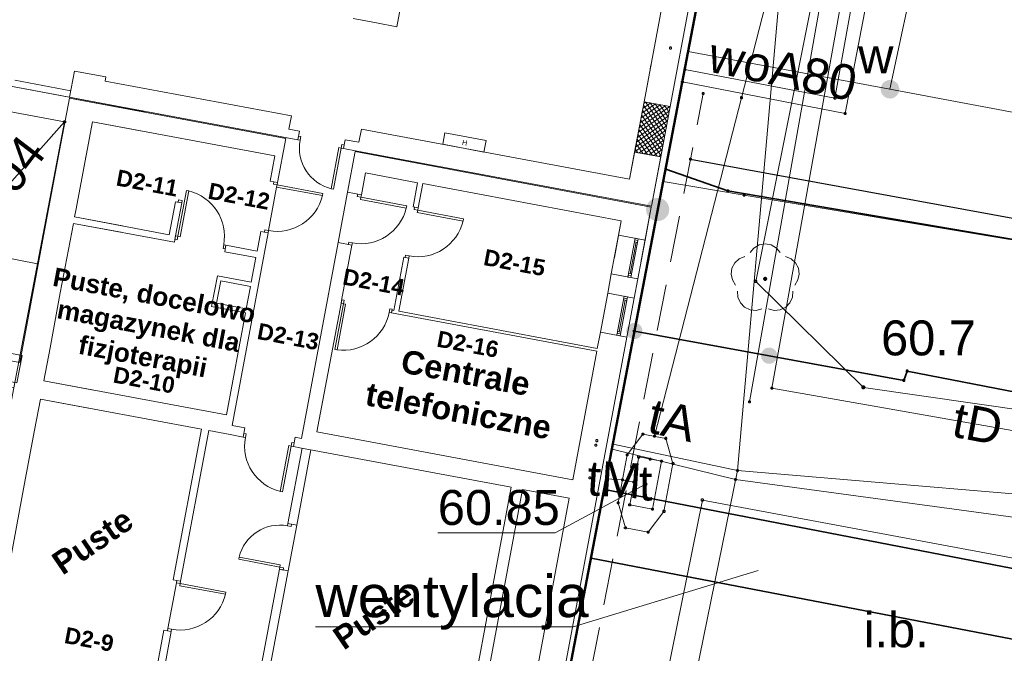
# Model space of a CAD drawing. Header units: millimetres. Extents: x 6421400 to 6424255, y 5791334 to 5793836.
# Tile 57 of 101: x 6422760 to 6422781, y 5792862 to 5792875. Entities that reach past the tile are written whole.
import ezdxf
from ezdxf.enums import TextEntityAlignment as Align

# ---------------------------------------------------------------- set-up
doc = ezdxf.new("R2010")
doc.units = ezdxf.units.MM
doc.linetypes.add('PRZER2-1', pattern=[1.5, 1, -0.5])
doc.layers.get('0').update_dxf_attribs({"color": 252})
for name, color, linetype, lineweight in [('GESBLO', 252, 'Continuous', 18), ('GESBZO', 7, 'Continuous', 35), ('GESIIB', 252, 'Continuous', 18), ('GSLKOC', 252, 'Continuous', 18), ('GSLKOG', 252, 'Continuous', 25), ('GSLKRW', 252, 'Continuous', 25), ('GSPPRB', 252, 'Continuous', 18), ('GSPRDL', 252, 'Continuous', 18), ('GSSDSO', 252, 'Continuous', 18), ('GSSIIN', 252, 'Continuous', 18), ('GSSIIN_O', 252, 'Continuous', 18), ('GTGTXT_O', 252, 'Continuous', 18), ('GULENN', 252, 'Continuous', 18), ('GULEOR', 252, 'Continuous', 25), ('GULIOR', 252, 'Continuous', 25), ('GULKDP', 252, 'Continuous', 18), ('GULTPR', 252, 'Continuous', 18), ('GULTPR_O', 252, 'Continuous', 18), ('GULWOP', 252, 'Continuous', 18), ('GULWOP_O', 252, 'Continuous', 18), ('GUSIKP', 252, 'Continuous', 18), ('GUSTWZ', 252, 'Continuous', 13), ('GUSTWZ_O', 252, 'Continuous', 13)]:
    doc.layers.add(name, color=color, linetype=linetype, lineweight=lineweight)
for name, color, linetype in [('GUPESH', 252, 'Continuous'), ('GUPESH_O', 252, 'Continuous'), ('GUPKSH_O', 252, 'Continuous'), ('GUPKUI', 252, 'Continuous'), ('GUPTSH', 252, 'Continuous'), ('GUPTSH_O', 252, 'Continuous'), ('GUPWZA', 252, 'Continuous'), ('GUPWZA_O', 252, 'Continuous'), ('xref', 252, 'Continuous')]:
    doc.layers.add(name, color=color, linetype=linetype)
doc.styles.add('Arial', font='arial.ttf')
doc.styles.add('GENERATED_STYLE_2', font='ARIALUNI.TTF')
doc.styles.add('GENERATED_STYLE_6', font='arialbd.ttf')

# ---------------------------------------------------------------- blocks, each defined once
blk = doc.blocks.new('GSPRDL1')
blk.add_hatch(color=0).paths.add_polyline_path([(-0.045, 0), (-0.042798, -0.013906), (-0.036406, -0.02645), (-0.02645, -0.036406), (-0.013906, -0.042798), (0, -0.045), (0.013906, -0.042798), (0.02645, -0.036406), (0.036406, -0.02645), (0.042798, -0.013906), (0.045, 0), (0.042798, 0.013906), (0.036406, 0.02645), (0.02645, 0.036406), (0.013906, 0.042798), (0, 0.045), (-0.013906, 0.042798), (-0.02645, 0.036406), (-0.036406, 0.02645), (-0.042798, 0.013906)])
at = {"color": 0}
for points in [[(-0.134326, 0.635969), (-0.024001, 0.70458), (0.103115, 0.731429), (0.231763, 0.713292), (0.346501, 0.652348), (0.433559, 0.55591), (0.482485, 0.435555)], [(-0.646351, 0.068773), (-0.677512, 0.194901), (-0.663766, 0.324092), (-0.606763, 0.440839), (-0.513345, 0.531129), (-0.394725, 0.584125), (-0.265141, 0.593465)], [(0.563333, 0.324277), (0.662679, 0.240553), (0.727494, 0.127956), (0.75, 0), (0.727494, -0.127956), (0.662679, -0.240553), (0.563333, -0.324277)], [(-0.265141, -0.593465), (-0.394725, -0.584125), (-0.513345, -0.531129), (-0.606763, -0.440839), (-0.663766, -0.324092), (-0.677512, -0.194901), (-0.646351, -0.068773)], [(0.482485, -0.435555), (0.433559, -0.55591), (0.346501, -0.652348), (0.231763, -0.713292), (0.103115, -0.731429), (-0.024001, -0.70458), (-0.134326, -0.635969)]]:
    blk.add_lwpolyline(points, dxfattribs=at)
blk = doc.blocks.new('GSLKOG2')
blk.add_hatch(color=0).paths.add_polyline_path([(0, 0.175), (-0.045293, 0.169037), (-0.0875, 0.151554), (-0.123744, 0.123744), (-0.151554, 0.0875), (-0.169037, 0.045293), (-0.175, 0), (-0.169037, -0.045293), (-0.151554, -0.0875), (-0.123744, -0.123744), (-0.0875, -0.151554), (-0.045293, -0.169037), (0, -0.175), (0.045293, -0.169037), (0.0875, -0.151554), (0.123744, -0.123744), (0.151554, -0.0875), (0.169037, -0.045293), (0.175, 0), (0.169037, 0.045293), (0.151554, 0.0875), (0.123744, 0.123744), (0.0875, 0.151554), (0.045293, 0.169037)])
blk = doc.blocks.new('GSLKOG1')
blk.add_hatch(color=0).paths.add_polyline_path([(0, 0.175), (-0.045293, 0.169037), (-0.0875, 0.151554), (-0.123744, 0.123744), (-0.151554, 0.0875), (-0.169037, 0.045293), (-0.175, 0), (-0.169037, -0.045293), (-0.151554, -0.0875), (-0.123744, -0.123744), (-0.0875, -0.151554), (-0.045293, -0.169037), (0, -0.175), (0.045293, -0.169037), (0.0875, -0.151554), (0.123744, -0.123744), (0.151554, -0.0875), (0.169037, -0.045293), (0.175, 0), (0.169037, 0.045293), (0.151554, 0.0875), (0.123744, 0.123744), (0.0875, 0.151554), (0.045293, 0.169037)])
blk = doc.blocks.new('GUPTSH1')
blk.add_hatch(color=0).paths.add_polyline_path([(0, 0.045), (-0.011647, 0.043467), (-0.0225, 0.038971), (-0.03182, 0.03182), (-0.038971, 0.0225), (-0.043467, 0.011647), (-0.045, 0), (-0.043467, -0.011647), (-0.038971, -0.0225), (-0.03182, -0.03182), (-0.0225, -0.038971), (-0.011647, -0.043467), (0, -0.045), (0.011647, -0.043467), (0.0225, -0.038971), (0.03182, -0.03182), (0.038971, -0.0225), (0.043467, -0.011647), (0.045, 0), (0.043467, 0.011647), (0.038971, 0.0225), (0.03182, 0.03182), (0.0225, 0.038971), (0.011647, 0.043467)])
blk = doc.blocks.new('GUPESH1')
blk.add_hatch(color=0).paths.add_polyline_path([(0, 0.045), (-0.011647, 0.043467), (-0.0225, 0.038971), (-0.03182, 0.03182), (-0.038971, 0.0225), (-0.043467, 0.011647), (-0.045, 0), (-0.043467, -0.011647), (-0.038971, -0.0225), (-0.03182, -0.03182), (-0.0225, -0.038971), (-0.011647, -0.043467), (0, -0.045), (0.011647, -0.043467), (0.0225, -0.038971), (0.03182, -0.03182), (0.038971, -0.0225), (0.043467, -0.011647), (0.045, 0), (0.043467, 0.011647), (0.038971, 0.0225), (0.03182, 0.03182), (0.0225, 0.038971), (0.011647, 0.043467)])
blk = doc.blocks.new('GUPWZA1')
blk.add_hatch(color=0).paths.add_polyline_path([(0, 0.2), (-0.051764, 0.193185), (-0.1, 0.173205), (-0.141421, 0.141421), (-0.173205, 0.1), (-0.193185, 0.051764), (-0.2, 0), (-0.193185, -0.051764), (-0.173205, -0.1), (-0.141421, -0.141421), (-0.1, -0.173205), (-0.051764, -0.193185), (0, -0.2), (0.051764, -0.193185), (0.1, -0.173205), (0.141421, -0.141421), (0.173205, -0.1), (0.193185, -0.051764), (0.2, 0), (0.193185, 0.051764), (0.173205, 0.1), (0.141421, 0.141421), (0.1, 0.173205), (0.051764, 0.193185)])
blk = doc.blocks.new('GUPKUI1')
blk.add_hatch(color=0).paths.add_polyline_path([(0, 0.25), (-0.064705, 0.241481), (-0.125, 0.216506), (-0.176777, 0.176777), (-0.216506, 0.125), (-0.241481, 0.064705), (-0.25, 0), (-0.241481, -0.064705), (-0.216506, -0.125), (-0.176777, -0.176777), (-0.125, -0.216506), (-0.064705, -0.241481), (0, -0.25), (0.064705, -0.241481), (0.125, -0.216506), (0.176777, -0.176777), (0.216506, -0.125), (0.241481, -0.064705), (0.25, 0), (0.241481, 0.064705), (0.216506, 0.125), (0.176777, 0.176777), (0.125, 0.216506), (0.064705, 0.241481)])
blk = doc.blocks.new('GSPPRB0')
at = {"color": 0, "lineweight": 18}
blk.add_lwpolyline([(-0.007955, 0.0225), (0.007955, 0.0225), (0.0225, 0.007955), (0.0225, -0.007955), (0.007955, -0.0225), (-0.007955, -0.0225), (-0.0225, -0.007955), (-0.0225, 0.007955)], close=True, dxfattribs=at)
blk = doc.blocks.new('G$CC51CC4AD')
at = {"layer": 'GESBLO', "linetype": 'Continuous', "lineweight": 18, "elevation": 10.26}
blk.add_lwpolyline([(6422703.138, 5792893.818), (6422775.16, 5792880.32), (6422765.72, 5792831.11), (6422765.32, 5792828.81), (6422729.65, 5792835.49)], dxfattribs=at)
for points in [[(6422748.27, 5792869.38), (6422749.33466327, 5792875.15518218), (6422760.65959233, 5792873.04272465), (6422759.57, 5792867.33), (6422754.02255931, 5792838.09682207), (6422742.84363008, 5792840.13027818)], [(6422748.27, 5792869.38), (6422749.33466327, 5792875.15518218), (6422760.65959233, 5792873.04272465), (6422759.57, 5792867.33), (6422751.18, 5792868.85)]]:
    blk.add_lwpolyline(points, close=True, dxfattribs=at)
at = {"layer": 'GESBZO', "linetype": 'Continuous', "lineweight": 50, "elevation": 10.26}
blk.add_lwpolyline([(6422703.138, 5792893.818), (6422775.16, 5792880.32), (6422765.72, 5792831.11), (6422771.11, 5792830.08), (6422771.05, 5792829.84), (6422768.61, 5792830.28), (6422768.23, 5792828.21), (6422769, 5792828.07), (6422768.73, 5792826.65), (6422768.62, 5792826.66), (6422766.68, 5792816.35), (6422764.38, 5792816.79), (6422763.98, 5792814.71), (6422768.1, 5792813.97), (6422767.25, 5792809.23), (6422763.95, 5792809.83), (6422762.42, 5792801.52), (6422726.45, 5792808.33)], dxfattribs=at)
at = {"layer": 'GESIIB', "linetype": 'Continuous', "lineweight": 18, "elevation": 10.26}
for points in [[(6422774.7, 5792877.33), (6422774.59145913, 5792877.3497347), (6422773.98272349, 5792874.16947723)], [(6422773.98272349, 5792874.16947723), (6422777.21, 5792873.55), (6422777.78, 5792876.74), (6422776.26, 5792877.03), (6422775.98, 5792877.08)]]:
    blk.add_lwpolyline(points, dxfattribs=at)
at = {"layer": 'GSLKOC', "linetype": 'PRZER2-1', "lineweight": 18, "elevation": 10.18}
blk.add_lwpolyline([(6422767.21, 5792836.21), (6422769.67, 5792849.42), (6422774.38, 5792873.65)], dxfattribs=at)
at = {"layer": 'GSLKOG', "linetype": 'Continuous', "lineweight": 35, "elevation": 10.18}
blk.add_lwpolyline([(6422772.9, 5792868.55), (6422778.69, 5792867.49), (6422778.76, 5792867.69), (6422796.74, 5792864.2)], dxfattribs=at)
at = {"layer": 'GSLKRW', "linetype": 'Continuous', "lineweight": 25, "elevation": 10.18}
blk.add_lwpolyline([(6422774.10632108, 5792872.24209335), (6422793.51, 5792868.69), (6422795.79, 5792868.12, -0.316357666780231), (6422796.78, 5792865.98), (6422796.74, 5792864.2), (6422794.14, 5792848.47), (6422792.44, 5792847.47), (6422784.07, 5792842.88), (6422783.57, 5792840.38), (6422779.98, 5792841.06), (6422770.99, 5792836.6), (6422769.35, 5792836.6), (6422769.11, 5792835.84), (6422769.01, 5792835.72)], format="xyb", dxfattribs=at)
at = {"layer": 'GSSDSO', "linetype": 'Continuous', "lineweight": 18, "elevation": 10.22}
blk.add_lwpolyline([(6422778.42, 5792879.84), (6422778.69, 5792879.79), (6422777.43, 5792873.22), (6422773.93110167, 5792873.89978596), (6422773.98272349, 5792874.16947723), (6422777.21, 5792873.55), (6422777.78, 5792876.74), (6422778.34, 5792879.48)], close=True, dxfattribs=at)
at = {"layer": 'GSSIIN', "linetype": 'Continuous', "lineweight": 18, "elevation": 10.18}
blk.add_lwpolyline([(6422773.59, 5792861.1), (6422774.36, 5792864.92), (6422783.46, 5792863.22), (6422782.67, 5792859.48), (6422777.45, 5792860.29)], close=True, dxfattribs=at)
at = {"layer": 'GTGTXT_O', "linetype": 'Continuous', "lineweight": 13, "elevation": 10.8, "flags": 128}
blk.add_lwpolyline([(6422775.55694766, 5792863.40848299), (6422771.587779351, 5792862.19824873), (6422766.047779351, 5792862.198248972)], dxfattribs=at)
at = {"layer": 'GULENN', "linetype": 'Continuous', "lineweight": 18, "elevation": 10.18}
for points in [[(6422778.99547292, 5792886.97158618), (6422777.55646378, 5792879.81367805), (6422775.50636856, 5792869.61611031), (6422777.82, 5792867.34), (6422794.76477216, 5792864.90378348), (6422795.39031049, 5792863.58600003)], [(6422775.37578442, 5792867.03116215), (6422778.80944376, 5792886.3786076)], [(6422805.14, 5792855.59), (6422806.28, 5792864.21), (6422805.82, 5792865.05), (6422804.59, 5792866.14), (6422796.44, 5792867.41), (6422794.16, 5792868.28), (6422774.91, 5792871.56), (6422773.57300283, 5792872.02894677)], [(6422773.52147641, 5792871.75975393), (6422775.26, 5792871.47), (6422780.92, 5792870.52), (6422783.02, 5792870.25), (6422790.44, 5792868.9), (6422791.49, 5792868.41), (6422792.94, 5792867.45), (6422795.61, 5792866.34), (6422796.28, 5792866.18), (6422804.18, 5792864.83), (6422806.55, 5792864.44), (6422806.91, 5792864.12), (6422805.34, 5792856.1), (6422805.95388925, 5792856.12012752)], [(6422754.37976179, 5792871.11185322), (6422760.07880597, 5792869.99539638)]]:
    blk.add_lwpolyline(points, dxfattribs=at)
at = {"layer": 'GULEOR', "linetype": 'Continuous', "lineweight": 35, "elevation": 10.18}
blk.add_lwpolyline([(6422773.57300283, 5792872.02894677), (6422774.91, 5792871.56), (6422794.16, 5792868.28), (6422796.44, 5792867.41), (6422804.59, 5792866.14)], dxfattribs=at)
at = {"layer": 'GULIOR', "linetype": 'Continuous', "lineweight": 35, "elevation": 10.18}
blk.add_lwpolyline([(6422772.25563348, 5792865.1465278), (6422783.66, 5792862.94), (6422783.37, 5792861.48), (6422771.97329066, 5792863.6714657)], close=True, dxfattribs=at)
at = {"layer": 'GULKDP', "linetype": 'Continuous', "lineweight": 18, "elevation": 10.18}
blk.add_lwpolyline([(6422760.6575704, 5792873.04045501), (6422757.42545383, 5792869.41236834)], dxfattribs=at)
at = {"layer": 'GULTPR', "linetype": 'Continuous', "lineweight": 18, "elevation": 10.18}
for points in [[(6422775.11367269, 5792865.554259), (6422777.67001753, 5792894.55343786), (6422779.94164404, 5792907.35330124), (6422672.6948518, 5792928.04771328)], [(6422773.33009269, 5792866.28991681), (6422775.203554, 5792873.56129946), (6422776.71893046, 5792879.4669012), (6422780.66725885, 5792916.76475225), (6422780.70806873, 5792917.01139655)], [(6422784.06136243, 5792907.37748774), (6422778.73520133, 5792883.3659454), (6422775.85519232, 5792867.31987769), (6422804.23571442, 5792862.32411755)], [(6422795.65127659, 5792871.21126992), (6422794.49072653, 5792865.2832061), (6422793.03235241, 5792864.03307521), (6422775.11367269, 5792865.554259)], [(6422772.44200521, 5792866.12020185), (6422775.11367269, 5792865.554259)], [(6422772.42106122, 5792866.01078278), (6422775.07222782, 5792865.35860222), (6422789.05677629, 5792863.46376545), (6422792.79020967, 5792862.75589638)], [(6422767.96614046, 5792830.46051503), (6422775.11367269, 5792865.554259)], [(6422772.29901168, 5792865.37315136), (6422772.64516685, 5792865.35109889), (6422772.8908724, 5792865.30498047)]]:
    blk.add_lwpolyline(points, dxfattribs=at)
at = {"layer": 'GULWOP', "linetype": 'Continuous', "lineweight": 18, "elevation": 10.18}
for points in [[(6422703.93423774, 5792898.06552287), (6422728.15315941, 5792893.9928335), (6422727.80006922, 5792892.12594923), (6422746.99, 5792888.69), (6422780.21188342, 5792882.25869971), (6422778.39159148, 5792873.7422129)], [(6422774.05668143, 5792874.55586054), (6422778.39159148, 5792873.7422129)], [(6422778.39159148, 5792873.7422129), (6422809.5470971, 5792867.89440574)]]:
    blk.add_lwpolyline(points, dxfattribs=at)
at = {"layer": 'GUPTSH_O', "linetype": 'Continuous', "lineweight": 13, "elevation": 10.8, "flags": 128}
blk.add_lwpolyline([(6422773.13657896, 5792865.25886306), (6422771.196941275, 5792864.21207348), (6422768.676941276, 5792864.21207359)], dxfattribs=at)
at = {"layer": 'GUSIKP', "linetype": 'Continuous', "lineweight": 18, "elevation": 10.22}
blk.add_lwpolyline([(6422773.5359148, 5792864.6760443), (6422773.197977, 5792864.23074884), (6422772.70656589, 5792864.32298567), (6422772.55309158, 5792864.86051697), (6422772.74645035, 5792865.8907387), (6422773.08438713, 5792866.33603423), (6422773.57579924, 5792866.24379838), (6422773.72927357, 5792865.70626701)], close=True, dxfattribs=at)
at = {"layer": 'GUSTWZ', "linetype": 'Continuous', "lineweight": 18, "elevation": 10.24}
blk.add_lwpolyline([(6422772.79879713, 5792864.81439855), (6422773.29020923, 5792864.72216272), (6422773.48356701, 5792865.75238444), (6422772.9921559, 5792865.84462128)], close=True, dxfattribs=at)
at = {"layer": 'GSLKOG', "linetype": 'Continuous', "lineweight": 25, "rotation": 349.6255036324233}
for name, p in [('GSLKOG1', (6422772.9, 5792868.55, 10.18)), ('GSLKOG2', (6422775.795000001, 5792868.02, 10.18)), ('GSLKOG2', (6422775.795000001, 5792868.02, 10.18))]:
    blk.add_blockref(name, p, dxfattribs=at)
at = {"layer": 'GSPPRB', "linetype": 'Continuous', "lineweight": 18, "rotation": 90}
for p in [(6422773.67404018, 5792874.62768098, 10.28), (6422773.98272349, 5792874.16947723, 10.28), (6422773.93110167, 5792873.89978596, 10.28), (6422774.38, 5792873.65, 10.28), (6422775.203554, 5792873.56129946, 10.28), (6422777.21, 5792873.55, 10.28), (6422777.43, 5792873.22, 10.28), (6422760.65959233, 5792873.04272465, 10.28), (6422774.10632108, 5792872.24209335, 10.28), (6422774.91, 5792871.56, 10.28), (6422775.26, 5792871.47, 10.28), (6422775.50636856, 5792869.61611031, 10.28), (6422772.9, 5792868.55, 10.28), (6422778.76, 5792867.69, 10.28), (6422777.82, 5792867.34, 10.28), (6422778.69, 5792867.49, 10.28), (6422775.85519232, 5792867.31987769, 10.28), (6422775.37578442, 5792867.03116215, 10.28), (6422773.08438713, 5792866.33603423, 10.28), (6422773.33009269, 5792866.28991681, 10.28), (6422772.07284507, 5792866.09644311, 10.28), (6422772.09124953, 5792866.19450289, 10.28), (6422773.57579924, 5792866.24379838, 10.28), (6422772.74645035, 5792865.8907387, 10.28), (6422772.9921559, 5792865.84462128, 10.28), (6422773.23786147, 5792865.79850286, 10.28), (6422773.48356701, 5792865.75238444, 10.28), (6422773.72927357, 5792865.70626701, 10.28), (6422775.11367269, 5792865.554259, 10.28), (6422771.94136966, 5792865.39593562, 10.28), (6422772.64516685, 5792865.35109889, 10.28), (6422772.8908724, 5792865.30498047, 10.28), (6422775.07222782, 5792865.35860222, 10.28), (6422772.55309158, 5792864.86051697, 10.28), (6422772.79879713, 5792864.81439855, 10.28), (6422774.36, 5792864.92, 10.28), (6422773.29020923, 5792864.72216272, 10.28), (6422773.5359148, 5792864.6760443, 10.28), (6422772.70656589, 5792864.32298567, 10.28), (6422773.197977, 5792864.23074884, 10.28)]:
    blk.add_blockref('GSPPRB0', p, dxfattribs=at)
at = {"layer": 'GSPRDL', "linetype": 'Continuous', "lineweight": 18, "rotation": 90}
blk.add_blockref('GSPRDL1', (6422775.71, 5792869.67, 10.12), dxfattribs=at)
at = {"layer": 'GUPESH', "linetype": 'Continuous', "lineweight": 5, "rotation": 90}
blk.add_blockref('GUPESH1', (6422777.81911371, 5792867.33967026, 10.24), dxfattribs=at)
at = {"layer": 'GUPKUI', "linetype": 'Continuous', "lineweight": 5, "rotation": 90}
blk.add_blockref('GUPKUI1', (6422773.4, 5792871.16, 10.24), dxfattribs=at)
at = {"layer": 'GUPTSH', "linetype": 'Continuous', "lineweight": 5, "rotation": 90}
blk.add_blockref('GUPTSH1', (6422773.13657896, 5792865.25886306, 10.24), dxfattribs=at)
at = {"layer": 'GUPWZA', "linetype": 'Continuous', "lineweight": 5, "rotation": 349.4190099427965}
blk.add_blockref('GUPWZA1', (6422778.39159148, 5792873.7422129, 10.24), dxfattribs=at)
at = {"layer": 'GSSIIN_O', "linetype": 'Continuous', "lineweight": 0, "style": 'Arial'}
blk.add_text('i.b.', height=0.75, rotation=359.9999974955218, dxfattribs=at).set_placement((6422778.524999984, 5792861.757556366, 10.8), align=Align.CENTER)
at = {"layer": 'GTGTXT_O', "linetype": 'Continuous', "lineweight": 0, "style": 'Arial'}
blk.add_text('wentylacja', height=0.900000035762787, rotation=359.9999974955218, dxfattribs=at).set_placement((6422766.04777936, 5792862.40524898, 10.8))
at = {"layer": 'GULTPR_O', "linetype": 'Continuous', "lineweight": 0, "style": 'Arial'}
for s, rotation, p in [('tA', 346.9865336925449, (6422773.629626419, 5792866.270327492, 10.8)), ('tD', 348.9634636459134, (6422780.204467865, 5792866.190384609, 10.8)), ('tM', 356.3547870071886, (6422772.448247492, 5792864.987883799, 10.8))]:
    blk.add_text(s, height=0.75, rotation=rotation, dxfattribs=at).set_placement(p, align=Align.CENTER)
at = {"layer": 'GULWOP_O', "linetype": 'Continuous', "lineweight": 0, "style": 'Arial'}
blk.add_text('woA80', height=0.75, rotation=348.316234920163, dxfattribs=at).set_placement((6422776.014308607, 5792873.806936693, 10.8), align=Align.CENTER)
at = {"layer": 'GUPESH_O', "linetype": 'Continuous', "lineweight": 0, "style": 'Arial'}
blk.add_text('60.7', height=0.75, rotation=359.9999974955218, dxfattribs=at).set_placement((6422778.199580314, 5792868.02644335, 10.8))
at = {"layer": 'GUPKSH_O', "linetype": 'Continuous', "lineweight": 0, "style": 'Arial'}
blk.add_text('59.04', height=0.75, rotation=52.64309312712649, dxfattribs=at).set_placement((6422758.704656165, 5792870.286150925, 10.8))
at = {"layer": 'GUPTSH_O', "linetype": 'Continuous', "lineweight": 0, "style": 'Arial'}
blk.add_text('60.85', height=0.75, rotation=359.9999974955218, dxfattribs=at).set_placement((6422768.676941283, 5792864.38457359, 10.8))
at = {"layer": 'GUPWZA_O', "linetype": 'Continuous', "lineweight": 0, "style": 'Arial'}
blk.add_text('w', height=0.75, rotation=359.9999974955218, dxfattribs=at).set_placement((6422778.46535986, 5792874.08734845, 10.8), align=Align.RIGHT)
at = {"layer": 'GUSTWZ_O', "linetype": 'Continuous', "lineweight": 0, "style": 'Arial'}
blk.add_text('t', height=0.75, rotation=359.9999974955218, dxfattribs=at).set_placement((6422773.141182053, 5792864.908391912, 10.8), align=Align.CENTER)
blk = doc.blocks.new('-1')
at = {"linetype": 'Continuous', "lineweight": 18}
h = blk.add_hatch(dxfattribs=at)
h.set_pattern_fill('BLOCZKI_BETONOWE', color=256, style=0, pattern_type=2)
h.set_pattern_definition([(44.99999999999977, (259347.0810488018, 12662.01705947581), (-53.03300858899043, 53.03300858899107), []), (134.9999999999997, (259347.0810488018, 12662.01705947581), (53.03300858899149, 53.03300858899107), [])])
h.paths.add_polyline_path([(225327.7617341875, 30353.63087585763), (225327.7617341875, 29253.63087585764), (225897.7617341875, 29253.63087585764), (225897.7617341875, 30353.63087585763)], flags=0)
for p, q in [((219807.7617341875, 30958.63087585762), (219807.7617341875, 33408.63087585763)), ((225327.7617341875, 32958.63087585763), (225327.7617341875, 30353.63087585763)), ((225327.7617341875, 32958.63087585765), (225327.7617341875, 30353.63087585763)), ((225897.7617341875, 30353.63087585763), (225897.7617341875, 32958.63087585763)), ((225897.7617341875, 30353.63087585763), (225897.7617341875, 32958.63087585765)), ((225327.7617341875, 31073.63087585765), (225327.7617341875, 31161.13087585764)), ((218857.7617341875, 30958.63087585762), (219367.7617341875, 30958.63087585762)), ((219367.7617341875, 30958.63087585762), (219807.7617341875, 30958.63087585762)), ((225897.7617341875, 30353.63087585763), (225327.7617341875, 30353.63087585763)), ((225327.7617341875, 30353.63087585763), (225327.7617341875, 29253.63087585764)), ((225897.7617341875, 30353.63087585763), (225327.7617341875, 30353.63087585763)), ((225327.7617341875, 30353.63087585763), (225327.7617341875, 29253.63087585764)), ((225327.7617341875, 30353.63087585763), (225327.7617341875, 29253.63087585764)), ((225897.7617341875, 30353.63087585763), (225327.7617341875, 30353.63087585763)), ((225617.7617341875, 30353.63087585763), (225697.7617341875, 30353.63087585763)), ((225897.7617341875, 29253.63087585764), (225897.7617341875, 30353.63087585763)), ((225897.7617341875, 29253.63087585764), (225897.7617341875, 30353.63087585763)), ((225897.7617341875, 29253.63087585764), (225897.7617341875, 30353.63087585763)), ((225327.7617341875, 29577.78492459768), (225327.7617341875, 28658.63087585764)), ((225897.7617341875, 28178.63087585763), (225897.7617341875, 29577.78492459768)), ((225897.7617341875, 29253.63087585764), (225327.7617341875, 29253.63087585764)), ((225327.7617341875, 29253.63087585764), (225327.7617341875, 28658.63087585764)), ((225897.7617341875, 29253.63087585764), (225327.7617341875, 29253.63087585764)), ((225327.7617341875, 29253.63087585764), (225327.7617341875, 28658.63087585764)), ((225327.7617341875, 29253.63087585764), (225897.7617341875, 29253.63087585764)), ((225617.7617341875, 29253.63087585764), (225697.7617341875, 29253.63087585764)), ((225897.7617341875, 28178.63087585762), (225897.7617341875, 29253.63087585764)), ((225897.7617341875, 28178.63087585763), (225897.7617341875, 29253.63087585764)), ((222145.2619588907, 28908.63087585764), (221245.2619588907, 28908.63087585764)), ((221245.2619588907, 28908.63087585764), (221245.2619588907, 28658.63087585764)), ((222145.2619588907, 28908.63087585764), (222145.2619588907, 28658.63087585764)), ((213867.7617341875, 28748.63087585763), (213177.7617341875, 28748.63087585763)), ((213867.7617341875, 28748.63087585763), (213177.7617341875, 28748.63087585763)), ((213177.7617341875, 28178.63087585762), (213177.7617341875, 28748.63087585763)), ((213867.7617341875, 28658.63087585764), (213867.7617341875, 28748.63087585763)), ((213867.7617341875, 28658.63087585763), (213867.7617341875, 28748.63087585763)), ((213867.7617341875, 28658.63087585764), (213867.7617341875, 28748.63087585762)), ((217937.7617341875, 28658.63087585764), (213867.7617341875, 28658.63087585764)), ((214806.445415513, 28658.63087585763), (213867.7617341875, 28658.63087585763)), ((217937.7617341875, 28658.63087585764), (213867.7617341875, 28658.63087585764)), ((217937.7617341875, 28368.63087585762), (217937.7617341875, 28658.63087585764)), ((217937.7617341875, 28368.63087585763), (217937.7617341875, 28658.63087585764)), ((225327.7617341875, 28658.63087585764), (219467.7617341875, 28658.63087585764)), ((219467.7617341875, 28658.63087585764), (219467.7617341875, 28368.63087585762)), ((225327.7617341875, 28658.63087585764), (219467.7617341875, 28658.63087585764)), ((219467.7617341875, 28658.63087585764), (219467.7617341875, 28368.63087585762)), ((225327.7617341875, 28658.63087585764), (219467.7617341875, 28658.63087585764)), ((221245.2619588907, 28658.63087585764), (222145.2619588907, 28658.63087585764)), ((218167.7617341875, 28368.63087585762), (217937.7617341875, 28368.63087585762)), ((218167.7617341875, 28368.63087585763), (217937.7617341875, 28368.63087585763)), ((218167.7617341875, 28178.63087585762), (218167.7617341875, 28368.63087585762)), ((218167.7617341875, 28178.63087585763), (218167.7617341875, 28368.63087585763)), ((219167.7617341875, 28178.63087585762), (219167.7617341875, 28368.63087585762)), ((219467.7617341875, 28368.63087585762), (219167.7617341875, 28368.63087585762)), ((219167.7617341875, 28178.63087585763), (219167.7617341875, 28368.63087585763)), ((219467.7617341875, 28368.63087585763), (219167.7617341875, 28368.63087585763)), ((210207.7617341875, 28178.63087585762), (213867.7617341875, 28178.63087585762)), ((210207.7617341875, 28178.63087585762), (213867.7617341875, 28178.63087585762)), ((213177.7617341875, 28318.63087585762), (211957.7617341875, 28318.63087585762)), ((212124.413098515, 28178.63087585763), (213867.7617341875, 28178.63087585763)), ((217907.7617341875, 28158.63087585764), (213177.7617341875, 28158.63087585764)), ((213177.7617341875, 28158.63087585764), (213177.7617341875, 27008.63087585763)), ((213177.7617341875, 28158.63087585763), (213177.7617341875, 27008.63087585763)), ((214806.445415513, 28158.63087585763), (213177.7617341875, 28158.63087585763)), ((217907.7617341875, 28158.63087585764), (213177.7617341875, 28158.63087585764)), ((213177.7617341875, 28158.63087585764), (213177.7617341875, 27008.63087585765)), ((213867.7617341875, 28178.63087585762), (217937.7617341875, 28178.63087585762)), ((213867.7617341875, 28178.63087585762), (214806.445415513, 28178.63087585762)), ((213867.7617341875, 28178.63087585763), (217937.7617341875, 28178.63087585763)), ((217907.7617341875, 27198.63087585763), (217907.7617341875, 28158.63087585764)), ((217907.7617341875, 27198.63087585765), (217907.7617341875, 28158.63087585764)), ((217937.7617341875, 28178.63087585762), (218167.7617341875, 28178.63087585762)), ((217937.7617341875, 28178.63087585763), (218167.7617341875, 28178.63087585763)), ((218217.7617341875, 28258.63087585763), (218167.7617341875, 28258.63087585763)), ((218167.7617341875, 28258.63087585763), (218167.7617341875, 28178.63087585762)), ((218217.7617341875, 28258.63087585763), (218167.7617341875, 28258.63087585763)), ((218167.7617341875, 28258.63087585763), (218167.7617341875, 28178.63087585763)), ((218167.7617341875, 28178.63087585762), (218217.7617341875, 28178.63087585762)), ((218167.7617341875, 28178.63087585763), (218217.7617341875, 28178.63087585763)), ((218217.7617341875, 28178.63087585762), (218217.7617341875, 28258.63087585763)), ((218217.7617341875, 28178.63087585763), (218217.7617341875, 28258.63087585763)), ((219117.7617341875, 28178.63087585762), (219067.7617341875, 28178.63087585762)), ((219067.7617341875, 28178.63087585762), (219067.7617341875, 27278.63087585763)), ((219117.7617341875, 28178.63087585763), (219067.7617341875, 28178.63087585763)), ((219067.7617341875, 28178.63087585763), (219067.7617341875, 27278.63087585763)), ((219117.7617341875, 28178.63087585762), (219117.7617341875, 28258.63087585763)), ((219117.7617341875, 28258.63087585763), (219167.7617341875, 28258.63087585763)), ((219117.7617341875, 28178.63087585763), (219117.7617341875, 28258.63087585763)), ((219117.7617341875, 28258.63087585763), (219167.7617341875, 28258.63087585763)), ((219167.7617341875, 28178.63087585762), (219117.7617341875, 28178.63087585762)), ((219117.7617341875, 28178.63087585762), (219117.7617341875, 27278.63087585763)), ((219167.7617341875, 28178.63087585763), (219117.7617341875, 28178.63087585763)), ((219117.7617341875, 28178.63087585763), (219117.7617341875, 27278.63087585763)), ((219167.7617341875, 28258.63087585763), (219167.7617341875, 28178.63087585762)), ((219167.7617341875, 28258.63087585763), (219167.7617341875, 28178.63087585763)), ((219167.7617341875, 28178.63087585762), (219467.7617341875, 28178.63087585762)), ((219167.7617341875, 28178.63087585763), (219467.7617341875, 28178.63087585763)), ((225897.7617341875, 28158.63087585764), (219427.7617341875, 28158.63087585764)), ((219427.7617341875, 28158.63087585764), (219427.7617341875, 27268.63087585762)), ((225897.7617341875, 28158.63087585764), (219427.7617341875, 28158.63087585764)), ((219427.7617341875, 28158.63087585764), (219427.7617341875, 27268.63087585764)), ((219467.7617341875, 28178.63087585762), (225897.7617341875, 28178.63087585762)), ((219467.7617341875, 28178.63087585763), (225897.7617341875, 28178.63087585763)), ((225897.7617341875, 26944.17759128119), (225897.7617341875, 28158.63087585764)), ((225897.7617341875, 27438.63087585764), (225897.7617341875, 28158.63087585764)), ((213757.7617341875, 27748.63087585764), (217747.7617341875, 27748.63087585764)), ((213757.7617341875, 27008.63087585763), (213757.7617341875, 27748.63087585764)), ((213757.7617341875, 27008.63087585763), (213757.7617341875, 27748.63087585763)), ((213757.7617341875, 27748.63087585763), (214806.445415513, 27748.63087585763)), ((213757.7617341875, 27748.63087585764), (217747.7617341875, 27748.63087585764)), ((213757.7617341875, 27008.63087585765), (213757.7617341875, 27748.63087585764)), ((217747.7617341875, 27748.63087585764), (217747.7617341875, 27198.63087585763)), ((217747.7617341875, 27748.63087585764), (217747.7617341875, 27198.63087585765)), ((219727.7617341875, 27748.63087585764), (220867.7617341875, 27748.63087585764)), ((219727.7617341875, 27268.63087585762), (219727.7617341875, 27748.63087585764)), ((219727.7617341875, 27748.63087585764), (220867.7617341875, 27748.63087585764)), ((219727.7617341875, 27268.63087585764), (219727.7617341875, 27748.63087585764)), ((220867.7617341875, 27748.63087585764), (220867.7617341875, 27218.63087585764)), ((220867.7617341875, 27748.63087585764), (220867.7617341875, 27218.63087585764)), ((220977.7617341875, 27748.63087585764), (225317.7617341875, 27748.63087585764)), ((220977.7617341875, 27218.63087585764), (220977.7617341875, 27748.63087585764)), ((220977.7617341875, 27218.63087585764), (220977.7617341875, 27748.63087585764)), ((220977.7617341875, 27748.63087585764), (225317.7617341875, 27748.63087585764)), ((225317.7617341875, 27748.63087585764), (225317.7617341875, 26944.17759128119)), ((225317.7617341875, 27748.63087585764), (225317.7617341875, 27438.63087585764)), ((225897.7617341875, 27438.63087585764), (225317.7617341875, 27438.63087585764)), ((225317.7617341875, 27438.63087585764), (225317.7617341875, 26588.63087585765)), ((225679.7617341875, 26588.63087585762), (225679.7617341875, 27438.63087585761)), ((225679.7617341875, 27438.63087585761), (225747.7617341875, 27438.63087585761)), ((225747.7617341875, 27398.63087585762), (225679.7617341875, 27398.63087585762)), ((225679.7617341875, 27358.63087585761), (225747.7617341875, 27358.63087585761)), ((225713.7617341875, 26668.63087585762), (225713.7617341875, 27358.63087585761)), ((225747.7617341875, 27438.63087585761), (225747.7617341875, 26588.63087585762)), ((225897.7617341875, 26588.63087585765), (225897.7617341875, 27438.63087585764)), ((217907.7617341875, 27198.63087585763), (217747.7617341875, 27198.63087585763)), ((217907.7617341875, 27198.63087585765), (217747.7617341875, 27198.63087585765)), ((217827.7617341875, 27148.63087585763), (217827.7617341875, 27198.63087585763)), ((217827.7617341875, 27198.63087585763), (217907.7617341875, 27198.63087585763)), ((217907.7617341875, 27148.63087585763), (217827.7617341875, 27148.63087585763)), ((217907.7617341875, 27198.63087585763), (217907.7617341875, 27148.63087585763)), ((217907.7617341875, 27148.63087585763), (217907.7617341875, 27098.63087585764)), ((217907.7617341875, 27148.63087585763), (218907.7617341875, 27148.63087585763)), ((217907.7617341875, 27098.63087585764), (218907.7617341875, 27098.63087585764)), ((218907.7617341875, 27148.63087585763), (218907.7617341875, 27098.63087585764)), ((219117.7617341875, 27278.63087585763), (219067.7617341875, 27278.63087585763)), ((219117.7617341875, 27278.63087585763), (219067.7617341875, 27278.63087585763)), ((219727.7617341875, 27268.63087585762), (219427.7617341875, 27268.63087585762)), ((219727.7617341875, 27268.63087585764), (219427.7617341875, 27268.63087585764)), ((219647.7617341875, 27218.63087585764), (219647.7617341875, 27268.63087585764)), ((219647.7617341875, 27268.63087585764), (219727.7617341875, 27268.63087585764)), ((219727.7617341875, 27218.63087585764), (219647.7617341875, 27218.63087585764)), ((219727.7617341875, 27268.63087585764), (219727.7617341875, 27218.63087585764)), ((219727.7617341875, 27218.63087585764), (219727.7617341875, 27168.63087585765)), ((219727.7617341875, 27218.63087585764), (220727.7617341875, 27218.63087585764)), ((219727.7617341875, 27168.63087585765), (220727.7617341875, 27168.63087585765)), ((220727.7617341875, 27218.63087585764), (220727.7617341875, 27168.63087585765)), ((220867.7617341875, 27218.63087585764), (220977.7617341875, 27218.63087585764)), ((220867.7617341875, 27218.63087585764), (220977.7617341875, 27218.63087585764)), ((220897.7617341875, 27168.63087585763), (220897.7617341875, 27218.63087585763)), ((220897.7617341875, 27218.63087585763), (220977.7617341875, 27218.63087585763)), ((220977.7617341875, 27168.63087585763), (220897.7617341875, 27168.63087585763)), ((220977.7617341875, 27218.63087585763), (220977.7617341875, 27168.63087585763)), ((220977.7617341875, 27168.63087585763), (220977.7617341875, 27118.63087585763)), ((220977.7617341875, 27168.63087585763), (221977.7617341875, 27168.63087585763)), ((220977.7617341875, 27118.63087585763), (221977.7617341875, 27118.63087585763)), ((221977.7617341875, 27168.63087585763), (221977.7617341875, 27118.63087585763)), ((213177.7617341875, 27008.63087585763), (213177.7617341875, 26944.17759128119)), ((213177.7617341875, 27008.63087585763), (213177.7617341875, 25808.63087585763)), ((213177.7617341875, 27008.63087585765), (213177.7617341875, 25808.63087585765)), ((213757.7617341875, 27008.63087585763), (213757.7617341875, 26944.17759128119)), ((213757.7617341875, 27008.63087585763), (213757.7617341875, 25808.63087585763)), ((213757.7617341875, 27008.63087585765), (213757.7617341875, 25808.63087585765)), ((216017.7617341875, 26668.63087585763), (216067.7617341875, 26668.63087585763)), ((216017.7617341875, 25668.63087585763), (216017.7617341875, 26668.63087585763)), ((216067.7617341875, 25668.63087585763), (216067.7617341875, 26668.63087585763)), ((225679.7617341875, 26668.63087585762), (225747.7617341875, 26668.63087585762)), ((225897.7617341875, 26588.63087585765), (225317.7617341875, 26588.63087585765)), ((225317.7617341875, 26588.63087585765), (225317.7617341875, 26168.63087585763)), ((225747.7617341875, 26628.63087585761), (225679.7617341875, 26628.63087585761)), ((225747.7617341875, 26588.63087585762), (225679.7617341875, 26588.63087585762)), ((225897.7617341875, 26168.63087585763), (225897.7617341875, 26588.63087585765)), ((215967.7617341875, 26388.63087585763), (215827.7617341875, 26388.63087585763)), ((215827.7617341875, 26388.63087585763), (215827.7617341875, 25668.63087585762)), ((215967.7617341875, 26438.63087585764), (215887.7617341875, 26438.63087585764)), ((215887.7617341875, 26438.63087585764), (215887.7617341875, 26388.63087585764)), ((215887.7617341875, 26388.63087585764), (215967.7617341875, 26388.63087585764)), ((215967.7617341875, 26388.63087585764), (215967.7617341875, 26438.63087585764)), ((215967.7617341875, 25668.63087585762), (215967.7617341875, 26388.63087585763)), ((217907.7617341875, 26098.63087585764), (217747.7617341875, 26098.63087585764)), ((217747.7617341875, 26098.63087585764), (217747.7617341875, 25668.63087585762)), ((217907.7617341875, 26148.63087585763), (217827.7617341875, 26148.63087585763)), ((217827.7617341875, 26148.63087585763), (217827.7617341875, 26098.63087585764)), ((217827.7617341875, 26098.63087585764), (217907.7617341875, 26098.63087585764)), ((217907.7617341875, 26098.63087585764), (217907.7617341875, 26148.63087585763)), ((217907.7617341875, 22088.63087585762), (217907.7617341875, 26098.63087585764)), ((219727.7617341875, 26168.63087585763), (219427.7617341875, 26168.63087585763)), ((219427.7617341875, 26168.63087585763), (219427.7617341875, 21888.63087585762)), ((219727.7617341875, 26218.63087585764), (219647.7617341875, 26218.63087585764)), ((219647.7617341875, 26218.63087585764), (219647.7617341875, 26168.63087585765)), ((219647.7617341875, 26168.63087585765), (219727.7617341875, 26168.63087585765)), ((219727.7617341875, 26168.63087585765), (219727.7617341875, 26218.63087585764)), ((219727.7617341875, 24958.63087585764), (219727.7617341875, 26168.63087585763)), ((220867.7617341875, 26118.63087585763), (220977.7617341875, 26118.63087585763)), ((220867.7617341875, 26118.63087585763), (220867.7617341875, 24958.63087585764)), ((220977.7617341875, 26168.63087585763), (220897.7617341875, 26168.63087585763)), ((220897.7617341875, 26168.63087585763), (220897.7617341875, 26118.63087585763)), ((220897.7617341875, 26118.63087585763), (220977.7617341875, 26118.63087585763)), ((220977.7617341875, 26118.63087585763), (220977.7617341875, 26168.63087585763)), ((220977.7617341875, 24958.63087585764), (220977.7617341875, 26118.63087585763)), ((225897.7617341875, 26168.63087585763), (225317.7617341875, 26168.63087585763)), ((225317.7617341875, 26168.63087585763), (225317.7617341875, 25318.63087585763)), ((225679.7617341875, 25318.63087585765), (225679.7617341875, 26168.63087585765)), ((225679.7617341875, 26168.63087585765), (225747.7617341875, 26168.63087585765)), ((225747.7617341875, 26128.63087585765), (225679.7617341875, 26128.63087585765)), ((225679.7617341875, 26088.63087585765), (225747.7617341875, 26088.63087585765)), ((225713.7617341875, 25398.63087585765), (225713.7617341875, 26088.63087585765)), ((225747.7617341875, 26168.63087585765), (225747.7617341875, 25318.63087585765)), ((225897.7617341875, 25318.63087585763), (225897.7617341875, 26168.63087585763)), ((213177.7617341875, 25808.63087585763), (213177.7617341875, 24008.63087585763)), ((213177.7617341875, 25808.63087585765), (213177.7617341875, 24008.63087585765)), ((213757.7617341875, 25668.63087585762), (213757.7617341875, 25808.63087585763)), ((213757.7617341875, 25668.63087585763), (213757.7617341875, 25808.63087585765)), ((214806.445415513, 25668.63087585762), (213757.7617341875, 25668.63087585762)), ((215827.7617341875, 25668.63087585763), (213757.7617341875, 25668.63087585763)), ((215967.7617341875, 25528.63087585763), (215967.7617341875, 25668.63087585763)), ((215967.7617341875, 25668.63087585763), (216017.7617341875, 25668.63087585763)), ((215967.7617341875, 25588.63087585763), (215967.7617341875, 25668.63087585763)), ((216017.7617341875, 25668.63087585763), (216017.7617341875, 25588.63087585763)), ((216017.7617341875, 25668.63087585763), (216067.7617341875, 25668.63087585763)), ((217067.7617341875, 25668.63087585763), (217017.7617341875, 25668.63087585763)), ((217017.7617341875, 25668.63087585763), (217017.7617341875, 25588.63087585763)), ((217067.7617341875, 25528.63087585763), (217067.7617341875, 25668.63087585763)), ((217747.7617341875, 25668.63087585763), (217067.7617341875, 25668.63087585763)), ((217067.7617341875, 25588.63087585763), (217067.7617341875, 25668.63087585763)), ((213757.7617341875, 24008.63087585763), (213757.7617341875, 25528.63087585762)), ((213757.7617341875, 25528.63087585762), (214806.445415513, 25528.63087585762)), ((213757.7617341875, 25528.63087585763), (215967.7617341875, 25528.63087585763)), ((213757.7617341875, 24008.63087585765), (213757.7617341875, 25528.63087585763)), ((216017.7617341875, 25588.63087585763), (215967.7617341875, 25588.63087585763)), ((217017.7617341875, 25588.63087585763), (217067.7617341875, 25588.63087585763)), ((217067.7617341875, 25528.63087585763), (217747.7617341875, 25528.63087585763)), ((217747.7617341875, 25528.63087585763), (217747.7617341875, 24988.63087585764)), ((225679.7617341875, 25398.63087585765), (225747.7617341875, 25398.63087585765)), ((225897.7617341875, 25318.63087585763), (225317.7617341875, 25318.63087585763)), ((225317.7617341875, 25318.63087585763), (225317.7617341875, 24958.63087585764)), ((225747.7617341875, 25358.63087585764), (225679.7617341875, 25358.63087585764)), ((225747.7617341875, 25318.63087585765), (225679.7617341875, 25318.63087585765)), ((225897.7617341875, 14988.63087585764), (225897.7617341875, 25318.63087585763)), ((217007.7617341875, 24988.63087585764), (217007.7617341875, 24318.63087585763)), ((217747.7617341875, 24988.63087585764), (217007.7617341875, 24988.63087585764)), ((219777.7617341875, 24978.63087585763), (219727.7617341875, 24978.63087585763)), ((219727.7617341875, 24978.63087585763), (219727.7617341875, 24898.63087585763)), ((219777.7617341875, 24898.63087585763), (219777.7617341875, 24978.63087585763)), ((220777.7617341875, 24898.63087585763), (220777.7617341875, 24978.63087585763)), ((220777.7617341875, 24978.63087585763), (220827.7617341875, 24978.63087585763)), ((220827.7617341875, 24978.63087585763), (220827.7617341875, 24898.63087585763)), ((217097.7617341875, 24408.63087585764), (217097.7617341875, 24898.63087585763)), ((217097.7617341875, 24898.63087585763), (217747.7617341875, 24898.63087585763)), ((217747.7617341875, 24898.63087585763), (217747.7617341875, 24408.63087585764)), ((219727.7617341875, 24958.63087585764), (219727.7617341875, 24898.63087585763)), ((219727.7617341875, 24898.63087585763), (219777.7617341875, 24898.63087585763)), ((219727.7617341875, 22088.63087585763), (219727.7617341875, 24898.63087585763)), ((219777.7617341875, 24898.63087585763), (219827.7617341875, 24898.63087585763)), ((219777.7617341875, 24898.63087585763), (219777.7617341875, 23898.63087585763)), ((219827.7617341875, 24898.63087585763), (219827.7617341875, 23898.63087585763)), ((220827.7617341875, 24898.63087585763), (220777.7617341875, 24898.63087585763)), ((220827.7617341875, 24958.63087585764), (220827.7617341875, 24898.63087585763)), ((220867.7617341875, 24958.63087585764), (220827.7617341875, 24958.63087585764)), ((220827.7617341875, 24898.63087585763), (225317.7617341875, 24898.63087585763)), ((225317.7617341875, 24958.63087585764), (220977.7617341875, 24958.63087585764)), ((225317.7617341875, 24898.63087585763), (225317.7617341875, 22088.63087585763)), ((217747.7617341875, 24408.63087585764), (217097.7617341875, 24408.63087585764)), ((217007.7617341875, 24318.63087585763), (217747.7617341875, 24318.63087585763)), ((217747.7617341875, 24318.63087585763), (217747.7617341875, 22088.63087585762)), ((213177.7617341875, 24008.63087585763), (213177.7617341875, 22808.63087585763)), ((213177.7617341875, 24008.63087585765), (213177.7617341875, 22808.63087585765)), ((213757.7617341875, 24008.63087585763), (213757.7617341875, 22808.63087585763)), ((213757.7617341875, 24008.63087585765), (213757.7617341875, 22808.63087585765)), ((219777.7617341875, 23898.63087585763), (219827.7617341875, 23898.63087585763)), ((213177.7617341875, 22808.63087585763), (213177.7617341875, 22378.63087585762)), ((213177.7617341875, 22808.63087585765), (213177.7617341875, 22378.63087585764)), ((213757.7617341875, 22088.63087585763), (213757.7617341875, 22808.63087585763)), ((213757.7617341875, 22088.63087585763), (213757.7617341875, 22808.63087585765)), ((213177.7617341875, 22378.63087585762), (210512.7617341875, 22378.63087585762)), ((213177.7617341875, 22378.63087585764), (212124.413098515, 22378.63087585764)), ((214806.445415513, 22088.63087585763), (213757.7617341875, 22088.63087585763)), ((217747.7617341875, 22088.63087585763), (213757.7617341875, 22088.63087585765)), ((217907.7617341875, 21888.63087585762), (217907.7617341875, 22088.63087585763)), ((225317.7617341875, 22088.63087585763), (219727.7617341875, 22088.63087585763)), ((218187.7617341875, 21888.63087585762), (217907.7617341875, 21888.63087585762)), ((218187.7617341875, 21688.63087585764), (218187.7617341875, 21888.63087585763)), ((219287.7617341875, 21688.63087585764), (219287.7617341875, 21888.63087585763)), ((219427.7617341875, 21888.63087585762), (219287.7617341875, 21888.63087585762)), ((213757.7617341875, 21008.63087585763), (213757.7617341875, 21688.63087585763)), ((213757.7617341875, 21688.63087585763), (214806.445415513, 21688.63087585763)), ((213757.7617341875, 21688.63087585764), (217277.7617341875, 21688.63087585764)), ((213757.7617341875, 21008.63087585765), (213757.7617341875, 21688.63087585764)), ((217277.7617341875, 21688.63087585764), (217277.7617341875, 18398.63087585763)), ((217437.7617341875, 21688.63087585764), (217907.7617341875, 21688.63087585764)), ((217437.7617341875, 18398.63087585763), (217437.7617341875, 21688.63087585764)), ((217907.7617341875, 21688.63087585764), (218187.7617341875, 21688.63087585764)), ((218237.7617341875, 21768.63087585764), (218187.7617341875, 21768.63087585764)), ((218187.7617341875, 21768.63087585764), (218187.7617341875, 21688.63087585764)), ((218187.7617341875, 21688.63087585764), (218237.7617341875, 21688.63087585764)), ((218237.7617341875, 21688.63087585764), (218237.7617341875, 21768.63087585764)), ((219237.7617341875, 21688.63087585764), (219187.7617341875, 21688.63087585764)), ((219187.7617341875, 21688.63087585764), (219187.7617341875, 20688.63087585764)), ((219237.7617341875, 21688.63087585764), (219237.7617341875, 21768.63087585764)), ((219237.7617341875, 21768.63087585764), (219287.7617341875, 21768.63087585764)), ((219287.7617341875, 21688.63087585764), (219237.7617341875, 21688.63087585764)), ((219237.7617341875, 21688.63087585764), (219237.7617341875, 20688.63087585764)), ((219287.7617341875, 21768.63087585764), (219287.7617341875, 21688.63087585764)), ((219287.7617341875, 21688.63087585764), (219427.7617341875, 21688.63087585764)), ((219427.7617341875, 21688.63087585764), (224047.7617341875, 21688.63087585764)), ((219477.7617341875, 21688.63087585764), (219477.7617341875, 20039.74055080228)), ((219667.7617341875, 20039.74055080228), (219667.7617341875, 21688.63087585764)), ((224047.7617341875, 21688.63087585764), (224047.7617341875, 16088.63087585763)), ((224297.7617341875, 21688.63087585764), (225317.7617341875, 21688.63087585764)), ((224297.7617341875, 6548.630875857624), (224297.7617341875, 21688.63087585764)), ((225317.7617341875, 21688.63087585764), (225317.7617341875, 14988.63087585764)), ((213757.7617341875, 21008.63087585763), (213757.7617341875, 19808.63087585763)), ((213757.7617341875, 21008.63087585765), (213757.7617341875, 19808.63087585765)), ((219237.7617341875, 20688.63087585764), (219187.7617341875, 20688.63087585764)), ((219477.7617341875, 20039.74055080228), (219667.7617341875, 20039.74055080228)), ((219477.7617341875, 20039.74055080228), (219477.7617341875, 19989.74055080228)), ((219557.7617341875, 20039.74055080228), (219477.7617341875, 20039.74055080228)), ((219477.7617341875, 19989.74055080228), (219557.7617341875, 19989.74055080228)), ((219557.7617341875, 19989.74055080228), (219557.7617341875, 20039.74055080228)), ((213757.7617341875, 17988.63087585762), (213757.7617341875, 19808.63087585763)), ((213757.7617341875, 17988.63087585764), (213757.7617341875, 19808.63087585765)), ((218577.7617341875, 19089.74055080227), (218577.7617341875, 19139.74055080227)), ((219477.7617341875, 19139.74055080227), (218577.7617341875, 19139.74055080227)), ((219477.7617341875, 19089.74055080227), (218577.7617341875, 19089.74055080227)), ((219477.7617341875, 19089.74055080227), (219477.7617341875, 19139.74055080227)), ((219477.7617341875, 19039.74055080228), (219477.7617341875, 19089.74055080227)), ((219477.7617341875, 19089.74055080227), (219557.7617341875, 19089.74055080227)), ((219477.7617341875, 19039.74055080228), (219667.7617341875, 19039.74055080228)), ((219477.7617341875, 19039.74055080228), (219477.7617341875, 14178.63087585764)), ((219557.7617341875, 19039.74055080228), (219477.7617341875, 19039.74055080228)), ((219557.7617341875, 19089.74055080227), (219557.7617341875, 19039.74055080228)), ((219667.7617341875, 16088.63087585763), (219667.7617341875, 19039.74055080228)), ((217437.7617341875, 18398.63087585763), (217277.7617341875, 18398.63087585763)), ((217357.7617341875, 18348.63087585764), (217357.7617341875, 18398.63087585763)), ((217357.7617341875, 18398.63087585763), (217437.7617341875, 18398.63087585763)), ((217437.7617341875, 18348.63087585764), (217357.7617341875, 18348.63087585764)), ((217437.7617341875, 18398.63087585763), (217437.7617341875, 18348.63087585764)), ((217437.7617341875, 18348.63087585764), (217437.7617341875, 18298.63087585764)), ((217437.7617341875, 18348.63087585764), (218437.7617341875, 18348.63087585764)), ((217437.7617341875, 18298.63087585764), (218437.7617341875, 18298.63087585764)), ((218437.7617341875, 18348.63087585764), (218437.7617341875, 18298.63087585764)), ((217437.7617341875, 17348.63087585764), (217357.7617341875, 17348.63087585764)), ((217357.7617341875, 17348.63087585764), (217357.7617341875, 17298.63087585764)), ((217437.7617341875, 17298.63087585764), (217437.7617341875, 17348.63087585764)), ((217437.7617341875, 17298.63087585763), (217277.7617341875, 17298.63087585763)), ((217277.7617341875, 17298.63087585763), (217277.7617341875, 16088.63087585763)), ((217357.7617341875, 17298.63087585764), (217437.7617341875, 17298.63087585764)), ((217437.7617341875, 15048.63087585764), (217437.7617341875, 17298.63087585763))]:
    blk.add_line(p, q, dxfattribs=at)
at = {"linetype": 'ByBlock', "lineweight": 18, "ltscale": 0.6}
for p, q in [((217907.7617341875, 27098.63087585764), (217907.7617341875, 26148.63087585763)), ((219427.7617341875, 27268.63087585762), (219427.7617341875, 26168.63087585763)), ((219667.7617341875, 19039.74055080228), (219667.7617341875, 20039.74055080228)), ((217357.7617341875, 17348.63087585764), (217357.7617341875, 18348.63087585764))]:
    blk.add_line(p, q, dxfattribs=at)
at = {"linetype": 'Continuous', "lineweight": 18, "flags": 128}
for points in [[(212847.7617341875, 21938.63087585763), (213197.7617341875, 21938.63087585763), (213197.7617341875, 22538.63087585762), (212847.7617341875, 22538.63087585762)], [(212847.7617341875, 21938.63087585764), (213197.7617341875, 21938.63087585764), (213197.7617341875, 22538.63087585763), (212847.7617341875, 22538.63087585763)]]:
    blk.add_lwpolyline(points, close=True, dxfattribs=at)
at = {"linetype": 'Continuous', "lineweight": 18}
for centre, radius, start, end in [((219117.7617341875, 28178.63087585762), 899.9999999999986, 180, 267.1725226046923), ((219117.7617341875, 28178.63087585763), 900.0000000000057, 180, 267.1725226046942), ((217907.7617341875, 27148.63087585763), 1000, 270, 357.4548779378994), ((219727.7617341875, 27218.63087585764), 1000, 270, 357.4548779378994), ((220977.7617341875, 27168.63087585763), 1000, 270, 357.4548779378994), ((216017.7617341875, 25668.63087585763), 1000, 0, 87.45487793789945), ((219777.7617341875, 24898.63087585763), 1000, 272.5451220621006, 0), ((219237.7617341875, 21688.63087585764), 1000, 180, 267.4548779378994), ((219477.7617341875, 19089.74055080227), 900.0000000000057, 90, 177.1725226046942), ((217437.7617341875, 18348.63087585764), 1000, 270, 357.4548779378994)]:
    blk.add_arc(centre, radius, start, end, dxfattribs=at)
at = {"linetype": 'Continuous', "lineweight": 18, "insert": (221647.6824163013, 28723.91680015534), "char_height": 110.0000023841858, "attachment_point": 7, "style": 'GENERATED_STYLE_2'}
blk.add_mtext('{H}', dxfattribs=at)
at = {"linetype": 'Continuous', "lineweight": 18, "attachment_point": 5, "style": 'GENERATED_STYLE_6'}
for s, insert, char_height, width in [('\\pql;D2-12', (217485.9581950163, 26757.94493431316), 350, 2004.912913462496), ('\\pql;D2-11', (215494.573752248, 26672.98894471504), 350, 2004.912913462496), ('\\pql;D2-15', (223567.2417809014, 26443.46004608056), 350, 2004.912913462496), ('\\pql;D2-14', (220668.9745234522, 25478.62199841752), 350, 2004.912913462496), ('Puste, docelowo magazynek dla fizjoterapii', (215751.464226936, 23601.52146694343), 400, 5442.330737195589), ('\\pql;D2-16', (222902.7629151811, 24536.16460840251), 350, 2004.912913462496), ('\\pql;D2-13', (219078.8468403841, 23987.0871839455), 350, 2004.912913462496), ('{Centrale\\Ptelefoniczne}', (222632.8192977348, 23508.49410729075), 500, 5442.330737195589), ('\\pql;D2-10', (216209.8611941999, 22498.63488197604), 350, 2004.912913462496), ('\\pql;D2-9', (216209.8611941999, 16805.43446071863), 350, 2004.912913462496)]:
    blk.add_mtext(s, dxfattribs=dict(at, insert=insert, char_height=char_height, width=width))
at = {"linetype": 'Continuous', "lineweight": 18, "char_height": 500, "width": 2948.668075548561, "attachment_point": 5, "rotation": 45, "style": 'GENERATED_STYLE_6'}
for insert in [(215421.9303542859, 18891.2658817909), (221655.2870447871, 18420.93144104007)]:
    blk.add_mtext('Puste', dxfattribs=dict(at, insert=insert))

msp = doc.modelspace()

# ---------------------------------------------------------------- block references
at = {"layer": 'xref'}
msp.add_blockref('G$CC51CC4AD', (0, 0), dxfattribs=at)
at = {"layer": 'xref', "color": 0, "linetype": 'ByBlock', "xscale": 0.001, "yscale": 0.001, "zscale": 0.001, "rotation": 349.3895369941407}
msp.add_blockref('-1', (6422546.043022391, 5792885.12966071, 10.26), dxfattribs=at)

doc.saveas('drawing.dxf')
